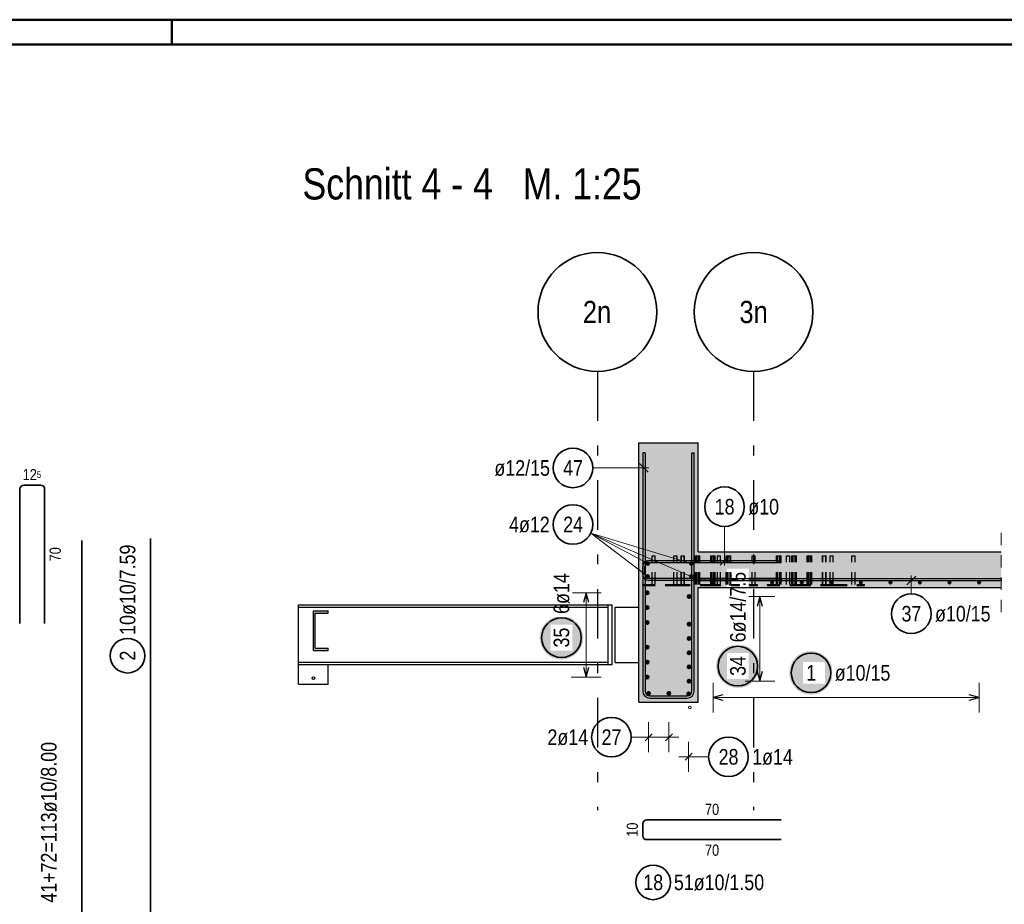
# Model space of a CAD drawing. Header units: millimetres. Extents: x -5 to 96, y -36 to 51.
# Tile 39 of 46: x 57 to 67, y 33 to 42. Entities that reach past the tile are written whole.
import ezdxf
from ezdxf.enums import TextEntityAlignment as Align

# ---------------------------------------------------------------- set-up
doc = ezdxf.new("R2010")
doc.units = ezdxf.units.MM
doc.linetypes.add('DASHDOTX2', pattern=[2, 1, -0.5, 0, -0.5])
doc.linetypes.add('HIDDEN', pattern=[0.375, 0.25, -0.125])
for name, color, linetype, lineweight in [('Achsen', 7, 'Continuous', 20), ('Geschnittene Kanten', 7, 'Continuous', 20), ('nplo Bewehrung', 7, 'Continuous', 20), ('Schraffuren', 7, 'Continuous', 20)]:
    doc.layers.add(name, color=color, linetype=linetype, lineweight=lineweight)
doc.styles.add('Arial Narrow', font='ARIALN.TTF')

msp = doc.modelspace()

# ---------------------------------------------------------------- hatches: boundary and pattern name
at = {"lineweight": 25, "true_color": 0xffffff}
msp.add_hatch(color=7, dxfattribs=at).paths.add_polyline_path([(65.68327, 35.45), (65.683136, 35.457678), (65.682734, 35.465346), (65.682065, 35.472996), (65.681129, 35.480618), (65.679928, 35.488203), (65.678463, 35.495741), (65.676735, 35.503223), (65.674748, 35.51064), (65.672503, 35.517984), (65.670003, 35.525244), (65.667251, 35.532413), (65.66425, 35.539482), (65.661005, 35.546442), (65.657519, 35.553284), (65.653796, 35.56), (65.649841, 35.566582), (65.645658, 35.573022), (65.641254, 35.579313), (65.636633, 35.585446), (65.6318, 35.591413), (65.626762, 35.597209), (65.621525, 35.602825), (65.616095, 35.608255), (65.610479, 35.613492), (65.604683, 35.61853), (65.598716, 35.623362), (65.592583, 35.627984), (65.586293, 35.632388), (65.579852, 35.636571), (65.57327, 35.640526), (65.566554, 35.644248), (65.559712, 35.647735), (65.552752, 35.65098), (65.545684, 35.65398), (65.538515, 35.656732), (65.531254, 35.659232), (65.52391, 35.661478), (65.516493, 35.663465), (65.509011, 35.665192), (65.501473, 35.666658), (65.493888, 35.667859), (65.486266, 35.668795), (65.478617, 35.669464), (65.470948, 35.669866), (65.46327, 35.67), (65.455592, 35.669866), (65.447924, 35.669464), (65.440274, 35.668795), (65.432652, 35.667859), (65.425068, 35.666658), (65.41753, 35.665192), (65.410047, 35.663465), (65.40263, 35.661478), (65.395286, 35.659232), (65.388026, 35.656732), (65.380857, 35.65398), (65.373788, 35.65098), (65.366829, 35.647735), (65.359986, 35.644248), (65.35327, 35.640526), (65.346688, 35.636571), (65.340248, 35.632388), (65.333957, 35.627984), (65.327825, 35.623362), (65.321857, 35.61853), (65.316061, 35.613492), (65.310445, 35.608255), (65.305015, 35.602825), (65.299778, 35.597209), (65.29474, 35.591413), (65.289908, 35.585446), (65.285286, 35.579313), (65.280882, 35.573022), (65.2767, 35.566582), (65.272745, 35.56), (65.269022, 35.553284), (65.265535, 35.546442), (65.26229, 35.539482), (65.25929, 35.532413), (65.256538, 35.525244), (65.254038, 35.517984), (65.251793, 35.51064), (65.249805, 35.503223), (65.248078, 35.495741), (65.246612, 35.488203), (65.245411, 35.480618), (65.244475, 35.472996), (65.243806, 35.465346), (65.243404, 35.457678), (65.24327, 35.45), (65.243404, 35.442322), (65.243806, 35.434654), (65.244475, 35.427004), (65.245411, 35.419382), (65.246612, 35.411797), (65.248078, 35.404259), (65.249805, 35.396777), (65.251793, 35.38936), (65.254038, 35.382016), (65.256538, 35.374756), (65.25929, 35.367587), (65.26229, 35.360518), (65.265535, 35.353558), (65.269022, 35.346716), (65.272745, 35.34), (65.2767, 35.333418), (65.280882, 35.326978), (65.285286, 35.320687), (65.289908, 35.314554), (65.29474, 35.308587), (65.299778, 35.302791), (65.305015, 35.297175), (65.310445, 35.291745), (65.316061, 35.286508), (65.321857, 35.28147), (65.327825, 35.276638), (65.333957, 35.272016), (65.340248, 35.267612), (65.346688, 35.263429), (65.35327, 35.259474), (65.359986, 35.255752), (65.366829, 35.252265), (65.373788, 35.24902), (65.380857, 35.24602), (65.388026, 35.243268), (65.395286, 35.240768), (65.40263, 35.238522), (65.410047, 35.236535), (65.41753, 35.234808), (65.425068, 35.233342), (65.432652, 35.232141), (65.440274, 35.231205), (65.447924, 35.230536), (65.455592, 35.230134), (65.46327, 35.23), (65.470948, 35.230134), (65.478617, 35.230536), (65.486266, 35.231205), (65.493888, 35.232141), (65.501473, 35.233342), (65.509011, 35.234808), (65.516493, 35.236535), (65.52391, 35.238522), (65.531254, 35.240768), (65.538515, 35.243268), (65.545684, 35.24602), (65.552752, 35.24902), (65.559712, 35.252265), (65.566554, 35.255752), (65.57327, 35.259474), (65.579852, 35.263429), (65.586293, 35.267612), (65.592583, 35.272016), (65.598716, 35.276638), (65.604683, 35.28147), (65.610479, 35.286508), (65.616095, 35.291745), (65.621525, 35.297175), (65.626762, 35.302791), (65.6318, 35.308587), (65.636633, 35.314554), (65.641254, 35.320687), (65.645658, 35.326978), (65.649841, 35.333418), (65.653796, 35.34), (65.657519, 35.346716), (65.661005, 35.353558), (65.66425, 35.360518), (65.667251, 35.367587), (65.670003, 35.374756), (65.672503, 35.382016), (65.674748, 35.38936), (65.676735, 35.396777), (65.678463, 35.404259), (65.679928, 35.411797), (65.681129, 35.419382), (65.682065, 35.427004), (65.682734, 35.434654)])
at = {"layer": 'Schraffuren', "lineweight": 13, "true_color": 0xd7ffd7}
for points in [[(63.721656, 36.673703), (64.321656, 36.673703), (64.321656, 37.773703), (63.721656, 37.773703)], [(63.721656, 36.313703), (67.385829, 36.313703), (67.385829, 36.673703), (63.721656, 36.673703)], [(63.721656, 35.153703), (64.321656, 35.153703), (64.321656, 36.313703), (63.721656, 36.313703)]]:
    msp.add_hatch(color=254, dxfattribs=at).paths.add_polyline_path(points)
at = {"layer": 'Schraffuren', "lineweight": 13, "true_color": 0x4682b4}
msp.add_hatch(color=145, dxfattribs=at).paths.add_polyline_path([(60.581354, 35.675703), (60.581354, 35.698703), (60.448354, 35.698703), (60.448354, 36.052703), (60.581354, 36.052703), (60.581354, 36.075703), (60.431354, 36.075703), (60.431354, 35.675703)])
at = {"layer": 'Schraffuren', "lineweight": 25, "true_color": 0xffffff}
for points in [[(63.159453, 35.805127), (63.159319, 35.812805), (63.158917, 35.820474), (63.158248, 35.828124), (63.157312, 35.835746), (63.156111, 35.84333), (63.154646, 35.850868), (63.152918, 35.85835), (63.150931, 35.865768), (63.148686, 35.873111), (63.146186, 35.880372), (63.143434, 35.887541), (63.140433, 35.89461), (63.137188, 35.901569), (63.133702, 35.908411), (63.129979, 35.915127), (63.126024, 35.92171), (63.121841, 35.92815), (63.117437, 35.93444), (63.112816, 35.940573), (63.107983, 35.946541), (63.102945, 35.952336), (63.097708, 35.957952), (63.092278, 35.963382), (63.086662, 35.968619), (63.080866, 35.973657), (63.074899, 35.97849), (63.068766, 35.983111), (63.062476, 35.987516), (63.056035, 35.991698), (63.049453, 35.995653), (63.042737, 35.999376), (63.035895, 36.002862), (63.028935, 36.006107), (63.021867, 36.009108), (63.014698, 36.01186), (63.007437, 36.01436), (63.000093, 36.016605), (62.992676, 36.018593), (62.985194, 36.02032), (62.977656, 36.021785), (62.970071, 36.022986), (62.962449, 36.023922), (62.9548, 36.024592), (62.947131, 36.024993), (62.939453, 36.025127), (62.931775, 36.024993), (62.924107, 36.024592), (62.916457, 36.023922), (62.908835, 36.022986), (62.901251, 36.021785), (62.893713, 36.02032), (62.88623, 36.018593), (62.878813, 36.016605), (62.871469, 36.01436), (62.864209, 36.01186), (62.85704, 36.009108), (62.849971, 36.006107), (62.843011, 36.002862), (62.836169, 35.999376), (62.829453, 35.995653), (62.822871, 35.991698), (62.816431, 35.987516), (62.81014, 35.983111), (62.804008, 35.97849), (62.79804, 35.973657), (62.792244, 35.968619), (62.786628, 35.963382), (62.781198, 35.957952), (62.775961, 35.952336), (62.770923, 35.946541), (62.766091, 35.940573), (62.761469, 35.93444), (62.757065, 35.92815), (62.752883, 35.92171), (62.748928, 35.915127), (62.745205, 35.908411), (62.741718, 35.901569), (62.738473, 35.89461), (62.735473, 35.887541), (62.732721, 35.880372), (62.730221, 35.873111), (62.727976, 35.865768), (62.725988, 35.85835), (62.724261, 35.850868), (62.722795, 35.84333), (62.721594, 35.835746), (62.720658, 35.828124), (62.719989, 35.820474), (62.719587, 35.812805), (62.719453, 35.805127), (62.719587, 35.79745), (62.719989, 35.789781), (62.720658, 35.782131), (62.721594, 35.774509), (62.722795, 35.766925), (62.724261, 35.759387), (62.725988, 35.751905), (62.727976, 35.744487), (62.730221, 35.737144), (62.732721, 35.729883), (62.735473, 35.722714), (62.738473, 35.715645), (62.741718, 35.708686), (62.745205, 35.701844), (62.748928, 35.695127), (62.752883, 35.688545), (62.757065, 35.682105), (62.761469, 35.675815), (62.766091, 35.669682), (62.770923, 35.663714), (62.775961, 35.657919), (62.781198, 35.652303), (62.786628, 35.646873), (62.792244, 35.641636), (62.79804, 35.636598), (62.804008, 35.631765), (62.81014, 35.627144), (62.816431, 35.622739), (62.822871, 35.618557), (62.829453, 35.614602), (62.836169, 35.610879), (62.843011, 35.607393), (62.849971, 35.604147), (62.85704, 35.601147), (62.864209, 35.598395), (62.871469, 35.595895), (62.878813, 35.59365), (62.88623, 35.591662), (62.893713, 35.589935), (62.901251, 35.58847), (62.908835, 35.587269), (62.916457, 35.586333), (62.924107, 35.585663), (62.931775, 35.585262), (62.939453, 35.585127), (62.947131, 35.585262), (62.9548, 35.585663), (62.962449, 35.586333), (62.970071, 35.587269), (62.977656, 35.58847), (62.985194, 35.589935), (62.992676, 35.591662), (63.000093, 35.59365), (63.007437, 35.595895), (63.014698, 35.598395), (63.021867, 35.601147), (63.028935, 35.604147), (63.035895, 35.607393), (63.042737, 35.610879), (63.049453, 35.614602), (63.056035, 35.618557), (63.062476, 35.622739), (63.068766, 35.627144), (63.074899, 35.631765), (63.080866, 35.636598), (63.086662, 35.641636), (63.092278, 35.646873), (63.097708, 35.652303), (63.102945, 35.657919), (63.107983, 35.663714), (63.112816, 35.669682), (63.117437, 35.675815), (63.121841, 35.682105), (63.126024, 35.688545), (63.129979, 35.695127), (63.133702, 35.701844), (63.137188, 35.708686), (63.140433, 35.715645), (63.143434, 35.722714), (63.146186, 35.729883), (63.148686, 35.737144), (63.150931, 35.744487), (63.152918, 35.751905), (63.154646, 35.759387), (63.156111, 35.766925), (63.157312, 35.774509), (63.158248, 35.782131), (63.158917, 35.789781)], [(64.943215, 35.518157), (64.943081, 35.525835), (64.942679, 35.533504), (64.942009, 35.541153), (64.941074, 35.548775), (64.939872, 35.55636), (64.938407, 35.563898), (64.93668, 35.57138), (64.934692, 35.578797), (64.932447, 35.586141), (64.929947, 35.593402), (64.927195, 35.600571), (64.924195, 35.607639), (64.920949, 35.614599), (64.917463, 35.621441), (64.91374, 35.628157), (64.909785, 35.634739), (64.905603, 35.64118), (64.901198, 35.64747), (64.896577, 35.653603), (64.891744, 35.65957), (64.886707, 35.665366), (64.881469, 35.670982), (64.87604, 35.676412), (64.870423, 35.681649), (64.864628, 35.686687), (64.85866, 35.69152), (64.852527, 35.696141), (64.846237, 35.700545), (64.839797, 35.704728), (64.833215, 35.708683), (64.826498, 35.712406), (64.819656, 35.715892), (64.812697, 35.719137), (64.805628, 35.722138), (64.798459, 35.72489), (64.791198, 35.72739), (64.783855, 35.729635), (64.776437, 35.731622), (64.768955, 35.73335), (64.761417, 35.734815), (64.753833, 35.736016), (64.746211, 35.736952), (64.738561, 35.737621), (64.730893, 35.738023), (64.723215, 35.738157), (64.715537, 35.738023), (64.707868, 35.737621), (64.700218, 35.736952), (64.692597, 35.736016), (64.685012, 35.734815), (64.677474, 35.73335), (64.669992, 35.731622), (64.662574, 35.729635), (64.655231, 35.72739), (64.64797, 35.72489), (64.640801, 35.722138), (64.633733, 35.719137), (64.626773, 35.715892), (64.619931, 35.712406), (64.613215, 35.708683), (64.606632, 35.704728), (64.600192, 35.700545), (64.593902, 35.696141), (64.587769, 35.69152), (64.581801, 35.686687), (64.576006, 35.681649), (64.57039, 35.676412), (64.56496, 35.670982), (64.559723, 35.665366), (64.554685, 35.65957), (64.549852, 35.653603), (64.545231, 35.64747), (64.540826, 35.64118), (64.536644, 35.634739), (64.532689, 35.628157), (64.528966, 35.621441), (64.52548, 35.614599), (64.522235, 35.607639), (64.519234, 35.600571), (64.516482, 35.593402), (64.513982, 35.586141), (64.511737, 35.578797), (64.50975, 35.57138), (64.508022, 35.563898), (64.506557, 35.55636), (64.505356, 35.548775), (64.50442, 35.541153), (64.503751, 35.533504), (64.503349, 35.525835), (64.503215, 35.518157), (64.503349, 35.510479), (64.503751, 35.502811), (64.50442, 35.495161), (64.505356, 35.487539), (64.506557, 35.479955), (64.508022, 35.472417), (64.50975, 35.464934), (64.511737, 35.457517), (64.513982, 35.450173), (64.516482, 35.442913), (64.519234, 35.435744), (64.522235, 35.428675), (64.52548, 35.421715), (64.528966, 35.414873), (64.532689, 35.408157), (64.536644, 35.401575), (64.540826, 35.395135), (64.545231, 35.388844), (64.549852, 35.382712), (64.554685, 35.376744), (64.559723, 35.370948), (64.56496, 35.365332), (64.57039, 35.359902), (64.576006, 35.354665), (64.581801, 35.349627), (64.587769, 35.344795), (64.593902, 35.340173), (64.600192, 35.335769), (64.606632, 35.331587), (64.613215, 35.327632), (64.619931, 35.323909), (64.626773, 35.320422), (64.633733, 35.317177), (64.640801, 35.314177), (64.64797, 35.311425), (64.655231, 35.308925), (64.662574, 35.30668), (64.669992, 35.304692), (64.677474, 35.302965), (64.685012, 35.301499), (64.692597, 35.300298), (64.700218, 35.299362), (64.707868, 35.298693), (64.715537, 35.298291), (64.723215, 35.298157), (64.730893, 35.298291), (64.738561, 35.298693), (64.746211, 35.299362), (64.753833, 35.300298), (64.761417, 35.301499), (64.768955, 35.302965), (64.776437, 35.304692), (64.783855, 35.30668), (64.791198, 35.308925), (64.798459, 35.311425), (64.805628, 35.314177), (64.812697, 35.317177), (64.819656, 35.320422), (64.826498, 35.323909), (64.833215, 35.327632), (64.839797, 35.331587), (64.846237, 35.335769), (64.852527, 35.340173), (64.85866, 35.344795), (64.864628, 35.349627), (64.870423, 35.354665), (64.87604, 35.359902), (64.881469, 35.365332), (64.886707, 35.370948), (64.891744, 35.376744), (64.896577, 35.382712), (64.901198, 35.388844), (64.905603, 35.395135), (64.909785, 35.401575), (64.91374, 35.408157), (64.917463, 35.414873), (64.920949, 35.421715), (64.924195, 35.428675), (64.927195, 35.435744), (64.929947, 35.442913), (64.932447, 35.450173), (64.934692, 35.457517), (64.93668, 35.464934), (64.938407, 35.472417), (64.939872, 35.479955), (64.941074, 35.487539), (64.942009, 35.495161), (64.942679, 35.502811)]]:
    msp.add_hatch(color=7, dxfattribs=at).paths.add_polyline_path(points)

# ---------------------------------------------------------------- linework, layer by layer
at = {"color": 4, "linetype": 'Continuous', "lineweight": 50}
for p, q in [((87.5, 42.05), (0, 42.05)), ((87.25, 41.8), (1, 41.8))]:
    msp.add_line(p, q, dxfattribs=at)
at = {"color": 4, "linetype": 'Continuous', "lineweight": 50, "ltscale": 0.2}
msp.add_line((59, 42.05), (59, 41.8), dxfattribs=at)
at = {"color": 3, "linetype": 'Continuous', "lineweight": 25, "ltscale": 0.5}
for p, q in [((63.761656, 37.673703), (63.761656, 35.265703)), ((63.785656, 37.673703), (63.761656, 37.673703)), ((63.785656, 37.673703), (63.785656, 35.265703)), ((64.257649, 35.265703), (64.257656, 37.673703)), ((64.257656, 37.673703), (64.281656, 37.673703)), ((64.281649, 35.265703), (64.281656, 37.673703)), ((63.81785, 37.476451), (63.729462, 37.564839)), ((64.341656, 36.403703), (64.341656, 36.383703)), ((66.521119, 36.427897), (66.432731, 36.339509)), ((67.385829, 36.403703), (67.385829, 36.383703)), ((63.833656, 35.217703), (64.209649, 35.217703)), ((63.833656, 35.193703), (64.209649, 35.193703)), ((64.572455, 35.226795), (64.472455, 35.2)), ((64.472455, 35.2), (64.572455, 35.173205)), ((67.161864, 35.2), (67.061864, 35.226795)), ((67.061864, 35.173205), (67.161864, 35.2)), ((63.856711, 34.835355), (63.786, 34.764645)), ((64.061526, 34.835355), (63.990815, 34.764645)), ((64.261016, 34.636696), (64.190305, 34.565985))]:
    msp.add_line(p, q, dxfattribs=at)
at = {"color": 5, "linetype": 'Continuous', "lineweight": 18, "ltscale": 0.5}
for p, q in [((63.256034, 37.520645), (63.823656, 37.520645)), ((66.476925, 36.247786), (66.476925, 36.433703)), ((64.472455, 35.35), (64.472455, 35.05)), ((67.161864, 35.05), (67.161864, 35.35)), ((64.472455, 35.2), (67.161864, 35.2)), ((63.821355, 34.95), (63.821355, 34.65)), ((64.02617, 34.95), (64.02617, 34.65)), ((63.644391, 34.8), (63.721355, 34.8)), ((63.721355, 34.8), (64.12617, 34.8)), ((64.225661, 34.751341), (64.225661, 34.451341)), ((64.125661, 34.601341), (64.325661, 34.601341)), ((64.42779, 34.601341), (64.325661, 34.601341))]:
    msp.add_line(p, q, dxfattribs=at)
at = {"color": 5, "linetype": 'HIDDEN', "lineweight": 18, "ltscale": 0.5}
msp.add_line((67.385829, 36.063703), (67.385829, 36.923703), dxfattribs=at)
at = {"color": 2, "linetype": 'Continuous', "lineweight": 35, "ltscale": 0.5}
msp.add_line((58.785379, 36.80723), (58.785379, 21.626558), dxfattribs=at)
at = {"color": 3, "linetype": 'HIDDEN', "lineweight": 25, "ltscale": 0.5}
for p, q in [((63.856456, 36.633703), (63.857673, 36.633703)), ((63.856456, 36.343703), (63.856456, 36.633703)), ((63.857673, 36.633703), (63.861142, 36.633703)), ((63.861142, 36.633703), (63.866333, 36.633703)), ((63.866333, 36.633703), (63.872456, 36.633703)), ((63.872456, 36.633703), (63.878578, 36.633703)), ((63.878578, 36.633703), (63.883769, 36.633703)), ((63.883769, 36.633703), (63.887238, 36.633703)), ((63.887238, 36.633703), (63.888456, 36.633703)), ((63.888456, 36.343703), (63.888456, 36.633703)), ((64.076456, 36.633703), (64.077673, 36.633703)), ((64.076456, 36.343703), (64.076456, 36.633703)), ((64.077673, 36.633703), (64.081142, 36.633703)), ((64.081142, 36.633703), (64.086333, 36.633703)), ((64.086333, 36.633703), (64.092456, 36.633703)), ((64.092456, 36.633703), (64.098578, 36.633703)), ((64.098578, 36.633703), (64.103769, 36.633703)), ((64.103769, 36.633703), (64.107238, 36.633703)), ((64.107238, 36.633703), (64.108456, 36.633703)), ((64.108456, 36.343703), (64.108456, 36.633703)), ((64.149449, 36.633703), (64.150667, 36.633703)), ((64.149449, 36.343703), (64.149449, 36.633703)), ((64.150667, 36.633703), (64.154136, 36.633703)), ((64.152278, 36.343703), (64.152278, 36.633703)), ((64.154136, 36.633703), (64.159326, 36.633703)), ((64.159326, 36.633703), (64.165449, 36.633703)), ((64.165449, 36.633703), (64.171572, 36.633703)), ((64.171572, 36.633703), (64.176763, 36.633703)), ((64.176763, 36.633703), (64.180231, 36.633703)), ((64.180231, 36.633703), (64.181449, 36.633703)), ((64.181449, 36.633703), (64.18306, 36.633703)), ((64.181449, 36.343703), (64.181449, 36.633703)), ((64.18306, 36.633703), (64.184278, 36.633703)), ((64.184278, 36.343703), (64.184278, 36.633703)), ((64.293699, 36.633703), (64.294917, 36.633703)), ((64.293699, 36.343703), (64.293699, 36.633703)), ((64.294917, 36.633703), (64.298385, 36.633703)), ((64.296456, 36.343703), (64.296456, 36.633703)), ((64.298385, 36.633703), (64.303576, 36.633703)), ((64.303576, 36.633703), (64.309699, 36.633703)), ((64.307841, 36.343703), (64.307841, 36.633703)), ((64.309699, 36.633703), (64.315822, 36.633703)), ((64.315822, 36.633703), (64.321013, 36.633703)), ((64.321013, 36.633703), (64.324481, 36.633703)), ((64.324481, 36.633703), (64.325699, 36.633703)), ((64.325699, 36.633703), (64.327238, 36.633703)), ((64.325699, 36.343703), (64.325699, 36.633703)), ((64.327238, 36.633703), (64.328456, 36.633703)), ((64.328456, 36.633703), (64.329964, 36.633703)), ((64.328456, 36.343703), (64.328456, 36.633703)), ((64.329964, 36.633703), (64.335155, 36.633703)), ((64.335155, 36.633703), (64.338623, 36.633703)), ((64.338623, 36.633703), (64.339841, 36.633703)), ((64.339841, 36.343703), (64.339841, 36.633703)), ((64.449263, 36.633703), (64.45048, 36.633703)), ((64.449263, 36.343703), (64.449263, 36.633703)), ((64.45048, 36.633703), (64.453949, 36.633703)), ((64.453949, 36.633703), (64.45914, 36.633703)), ((64.45914, 36.633703), (64.465263, 36.633703)), ((64.463405, 36.343703), (64.463405, 36.633703)), ((64.465263, 36.633703), (64.471385, 36.633703)), ((64.471385, 36.633703), (64.476576, 36.633703)), ((64.476576, 36.633703), (64.480045, 36.633703)), ((64.480045, 36.633703), (64.481263, 36.633703)), ((64.481263, 36.633703), (64.485528, 36.633703)), ((64.481263, 36.343703), (64.481263, 36.633703)), ((64.485528, 36.633703), (64.490718, 36.633703)), ((64.490718, 36.633703), (64.494187, 36.633703)), ((64.494187, 36.633703), (64.495405, 36.633703)), ((64.495405, 36.343703), (64.495405, 36.633703)), ((64.516456, 36.633703), (64.517673, 36.633703)), ((64.516456, 36.343703), (64.516456, 36.633703)), ((64.517673, 36.633703), (64.521142, 36.633703)), ((64.521142, 36.633703), (64.526333, 36.633703)), ((64.526333, 36.633703), (64.532456, 36.633703)), ((64.532456, 36.633703), (64.538578, 36.633703)), ((64.538578, 36.633703), (64.543769, 36.633703)), ((64.543769, 36.633703), (64.547238, 36.633703)), ((64.547238, 36.633703), (64.548456, 36.633703)), ((64.548456, 36.343703), (64.548456, 36.633703)), ((64.893769, 36.633703), (64.897238, 36.633703)), ((64.897238, 36.633703), (64.898456, 36.633703)), ((64.898456, 36.343703), (64.898456, 36.633703)), ((65.113943, 36.633703), (65.115161, 36.633703)), ((65.113943, 36.343703), (65.113943, 36.633703)), ((65.115161, 36.633703), (65.118629, 36.633703)), ((65.118629, 36.633703), (65.12382, 36.633703)), ((65.12382, 36.633703), (65.129943, 36.633703)), ((65.128085, 36.343703), (65.128085, 36.633703)), ((65.129943, 36.633703), (65.136066, 36.633703)), ((65.136066, 36.633703), (65.141257, 36.633703)), ((65.141257, 36.633703), (65.144725, 36.633703)), ((65.144725, 36.633703), (65.145943, 36.633703)), ((65.145943, 36.633703), (65.150208, 36.633703)), ((65.145943, 36.343703), (65.145943, 36.633703)), ((65.150208, 36.633703), (65.155399, 36.633703)), ((65.155399, 36.633703), (65.158867, 36.633703)), ((65.158867, 36.633703), (65.160085, 36.633703)), ((65.160085, 36.343703), (65.160085, 36.633703)), ((65.216456, 36.633703), (65.217673, 36.633703)), ((65.216456, 36.343703), (65.216456, 36.633703)), ((65.217673, 36.633703), (65.221142, 36.633703)), ((65.221142, 36.633703), (65.226333, 36.633703)), ((65.226333, 36.633703), (65.232456, 36.633703)), ((65.232456, 36.633703), (65.238578, 36.633703)), ((65.238578, 36.633703), (65.243769, 36.633703)), ((65.243769, 36.633703), (65.247238, 36.633703)), ((65.247238, 36.633703), (65.248456, 36.633703)), ((65.248456, 36.343703), (65.248456, 36.633703)), ((65.269506, 36.633703), (65.270724, 36.633703)), ((65.269506, 36.343703), (65.269506, 36.633703)), ((65.270724, 36.633703), (65.274193, 36.633703)), ((65.274193, 36.633703), (65.279383, 36.633703)), ((65.279383, 36.633703), (65.285506, 36.633703)), ((65.283649, 36.343703), (65.283649, 36.633703)), ((65.285506, 36.633703), (65.291629, 36.633703)), ((65.291629, 36.633703), (65.29682, 36.633703)), ((65.29682, 36.633703), (65.300288, 36.633703)), ((65.300288, 36.633703), (65.301506, 36.633703)), ((65.301506, 36.633703), (65.305771, 36.633703)), ((65.301506, 36.343703), (65.301506, 36.633703)), ((65.305771, 36.633703), (65.310962, 36.633703)), ((65.310962, 36.633703), (65.314431, 36.633703)), ((65.314431, 36.633703), (65.315649, 36.633703)), ((65.315649, 36.343703), (65.315649, 36.633703)), ((65.42507, 36.633703), (65.426288, 36.633703)), ((65.42507, 36.343703), (65.42507, 36.633703)), ((65.426288, 36.633703), (65.429756, 36.633703)), ((65.429756, 36.633703), (65.434947, 36.633703)), ((65.434947, 36.633703), (65.44107, 36.633703)), ((65.436456, 36.343703), (65.436456, 36.633703)), ((65.439212, 36.343703), (65.439212, 36.633703)), ((65.44107, 36.633703), (65.447193, 36.633703)), ((65.447193, 36.633703), (65.452384, 36.633703)), ((65.452384, 36.633703), (65.455852, 36.633703)), ((65.455852, 36.633703), (65.45707, 36.633703)), ((65.45707, 36.633703), (65.458578, 36.633703)), ((65.45707, 36.343703), (65.45707, 36.633703)), ((65.458578, 36.633703), (65.463769, 36.633703)), ((65.463769, 36.633703), (65.467238, 36.633703)), ((65.467238, 36.633703), (65.468456, 36.633703)), ((65.468456, 36.633703), (65.469994, 36.633703)), ((65.468456, 36.343703), (65.468456, 36.633703)), ((65.469994, 36.633703), (65.471212, 36.633703)), ((65.471212, 36.343703), (65.471212, 36.633703)), ((65.580633, 36.633703), (65.581851, 36.633703)), ((65.580633, 36.343703), (65.580633, 36.633703)), ((65.581851, 36.633703), (65.58532, 36.633703)), ((65.583462, 36.343703), (65.583462, 36.633703)), ((65.58532, 36.633703), (65.59051, 36.633703)), ((65.59051, 36.633703), (65.596633, 36.633703)), ((65.596633, 36.633703), (65.602756, 36.633703)), ((65.602756, 36.633703), (65.607947, 36.633703)), ((65.607947, 36.633703), (65.611415, 36.633703)), ((65.611415, 36.633703), (65.612633, 36.633703)), ((65.612633, 36.633703), (65.614244, 36.633703)), ((65.612633, 36.343703), (65.612633, 36.633703)), ((65.614244, 36.633703), (65.615462, 36.633703)), ((65.615462, 36.343703), (65.615462, 36.633703)), ((65.656456, 36.633703), (65.657673, 36.633703)), ((65.656456, 36.343703), (65.656456, 36.633703)), ((65.657673, 36.633703), (65.661142, 36.633703)), ((65.661142, 36.633703), (65.666333, 36.633703)), ((65.666333, 36.633703), (65.672456, 36.633703)), ((65.672456, 36.633703), (65.678578, 36.633703)), ((65.678578, 36.633703), (65.683769, 36.633703)), ((65.683769, 36.633703), (65.687238, 36.633703)), ((65.687238, 36.633703), (65.688456, 36.633703)), ((65.688456, 36.343703), (65.688456, 36.633703)), ((65.876456, 36.633703), (65.877673, 36.633703)), ((65.876456, 36.343703), (65.876456, 36.633703)), ((65.877673, 36.633703), (65.881142, 36.633703)), ((65.881142, 36.633703), (65.886333, 36.633703)), ((65.886333, 36.633703), (65.892456, 36.633703)), ((65.892456, 36.633703), (65.898578, 36.633703)), ((65.898578, 36.633703), (65.903769, 36.633703)), ((65.903769, 36.633703), (65.907238, 36.633703)), ((65.907238, 36.633703), (65.908456, 36.633703)), ((65.908456, 36.343703), (65.908456, 36.633703)), ((63.762456, 36.343703), (64.059383, 36.343703)), ((63.762456, 36.333703), (63.762456, 36.343703)), ((64.059383, 36.343703), (64.115952, 36.343703)), ((64.059383, 36.333703), (64.059383, 36.343703)), ((64.062212, 36.333703), (64.062212, 36.343703)), ((64.115952, 36.343703), (64.427079, 36.343703)), ((64.115952, 36.333703), (64.115952, 36.343703)), ((64.11878, 36.333703), (64.11878, 36.343703)), ((64.922456, 36.333703), (64.922456, 36.343703)), ((65.023877, 36.343703), (65.335004, 36.343703)), ((65.023877, 36.333703), (65.023877, 36.343703)), ((65.026705, 36.333703), (65.026705, 36.343703)), ((65.080445, 36.333703), (65.080445, 36.343703)), ((65.083274, 36.333703), (65.083274, 36.343703)), ((65.122456, 36.333703), (65.122456, 36.343703)), ((65.335004, 36.343703), (65.646131, 36.343703)), ((65.646131, 36.343703), (65.702699, 36.343703)), ((65.646131, 36.333703), (65.646131, 36.343703)), ((65.648959, 36.333703), (65.648959, 36.343703)), ((65.702699, 36.343703), (66.002456, 36.343703)), ((65.702699, 36.333703), (65.702699, 36.343703)), ((65.705528, 36.333703), (65.705528, 36.343703)), ((66.002456, 36.333703), (66.002456, 36.343703)), ((63.762456, 36.333703), (64.059383, 36.333703)), ((64.059383, 36.333703), (64.115952, 36.333703)), ((64.115952, 36.333703), (64.427079, 36.333703)), ((65.023877, 36.333703), (65.335004, 36.333703)), ((65.335004, 36.333703), (65.646131, 36.333703)), ((65.646131, 36.333703), (65.702699, 36.333703)), ((65.702699, 36.333703), (66.002456, 36.333703))]:
    msp.add_line(p, q, dxfattribs=at)
at = {"color": 3, "linetype": 'Continuous', "lineweight": 25}
for p, q in [((60.281949, 36.114303), (60.281949, 36.135703)), ((60.281949, 35.557103), (60.281949, 36.114303)), ((63.411649, 36.135703), (63.451649, 36.135703)), ((63.411649, 35.535703), (63.411649, 36.135703)), ((63.451649, 35.535703), (63.451649, 36.135703)), ((63.481656, 36.113703), (63.721656, 36.113703)), ((63.481656, 35.553703), (63.481656, 36.113703)), ((60.281949, 35.557103), (63.411649, 35.557103)), ((60.281949, 35.535703), (60.281949, 35.557103)), ((63.481656, 35.553703), (63.721656, 35.553703)), ((60.281354, 35.535703), (60.281949, 35.535703)), ((60.281354, 35.335703), (60.281354, 35.535703)), ((60.281949, 35.535703), (63.411649, 35.535703)), ((60.581354, 35.335703), (60.581354, 35.535703)), ((63.411649, 35.535703), (63.451649, 35.535703)), ((60.281354, 35.335703), (60.581354, 35.335703))]:
    msp.add_line(p, q, dxfattribs=at)
at = {"color": 2, "linetype": 'Continuous', "lineweight": 35, "ltscale": 0.5}
for centre, radius in [((63.056034, 37.520645), 0.2), ((66.476925, 36.047786), 0.2), ((58.552294, 35.623362), 0.175), ((65.46327, 35.45), 0.2), ((63.444391, 34.8), 0.2), ((64.62779, 34.601341), 0.2)]:
    msp.add_circle(centre, radius, dxfattribs=at)
at = {"color": 4, "linetype": 'Continuous', "lineweight": 50, "ltscale": 0.5}
for centre, radius in [((64.472455, 36.363703), 0.01), ((64.472455, 36.363703), 0.01), ((64.472455, 36.363703), 0.009), ((64.472455, 36.363703), 0.007), ((64.472455, 36.363703), 0.005), ((64.472455, 36.363703), 0.003), ((64.472455, 36.363703), 0.001), ((64.771279, 36.363703), 0.01), ((64.771279, 36.363703), 0.01), ((64.771279, 36.363703), 0.009), ((64.771279, 36.363703), 0.007), ((64.771279, 36.363703), 0.005), ((64.771279, 36.363703), 0.003), ((64.771279, 36.363703), 0.001), ((65.070102, 36.363703), 0.01), ((65.070102, 36.363703), 0.01), ((65.070102, 36.363703), 0.009), ((65.070102, 36.363703), 0.007), ((65.070102, 36.363703), 0.005), ((65.070102, 36.363703), 0.003), ((65.070102, 36.363703), 0.001), ((65.368925, 36.363703), 0.01), ((65.368925, 36.363703), 0.01), ((65.368925, 36.363703), 0.009), ((65.368925, 36.363703), 0.007), ((65.368925, 36.363703), 0.005), ((65.368925, 36.363703), 0.003), ((65.368925, 36.363703), 0.001), ((65.667748, 36.363703), 0.01), ((65.667748, 36.363703), 0.01), ((65.667748, 36.363703), 0.009), ((65.667748, 36.363703), 0.007), ((65.667748, 36.363703), 0.005), ((65.667748, 36.363703), 0.003), ((65.667748, 36.363703), 0.001), ((65.966571, 36.363703), 0.01), ((65.966571, 36.363703), 0.01), ((65.966571, 36.363703), 0.009), ((65.966571, 36.363703), 0.007), ((65.966571, 36.363703), 0.005), ((65.966571, 36.363703), 0.003), ((65.966571, 36.363703), 0.001), ((66.265394, 36.363703), 0.01), ((66.265394, 36.363703), 0.01), ((66.265394, 36.363703), 0.009), ((66.265394, 36.363703), 0.007), ((66.265394, 36.363703), 0.005), ((66.265394, 36.363703), 0.003), ((66.265394, 36.363703), 0.001), ((66.564217, 36.363703), 0.01), ((66.564217, 36.363703), 0.01), ((66.564217, 36.363703), 0.009), ((66.564217, 36.363703), 0.007), ((66.564217, 36.363703), 0.005), ((66.564217, 36.363703), 0.003), ((66.564217, 36.363703), 0.001), ((66.86304, 36.363703), 0.01), ((66.86304, 36.363703), 0.01), ((66.86304, 36.363703), 0.009), ((66.86304, 36.363703), 0.007), ((66.86304, 36.363703), 0.005), ((66.86304, 36.363703), 0.003), ((66.86304, 36.363703), 0.001), ((67.161864, 36.363703), 0.01), ((67.161864, 36.363703), 0.01), ((67.161864, 36.363703), 0.009), ((67.161864, 36.363703), 0.007), ((67.161864, 36.363703), 0.005), ((67.161864, 36.363703), 0.003), ((67.161864, 36.363703), 0.001), ((63.821355, 35.243041), 0.014), ((63.821355, 35.243041), 0.014), ((63.821355, 35.243041), 0.0126), ((63.821355, 35.243041), 0.0098), ((63.821355, 35.243041), 0.007), ((63.821355, 35.243041), 0.0042), ((63.821355, 35.243041), 0.0014), ((64.02617, 35.243041), 0.014), ((64.02617, 35.243041), 0.014), ((64.02617, 35.243041), 0.0126), ((64.02617, 35.243041), 0.0098), ((64.02617, 35.243041), 0.007), ((64.02617, 35.243041), 0.0042), ((64.02617, 35.243041), 0.0014), ((64.225661, 35.237289), 0.014), ((64.225661, 35.237289), 0.014), ((64.225661, 35.237289), 0.0126), ((64.225661, 35.237289), 0.0098), ((64.225661, 35.237289), 0.007), ((64.225661, 35.237289), 0.0042), ((64.225661, 35.237289), 0.0014)]:
    msp.add_circle(centre, radius, dxfattribs=at)
at = {"color": 3, "linetype": 'Continuous', "lineweight": 25}
msp.add_circle((60.431354, 35.395703), 0.013, dxfattribs=at)
at = {"color": 3, "linetype": 'Continuous', "lineweight": 25, "ltscale": 0.5}
for centre, radius, start, end in [((63.833656, 35.265703), 0.072, 180, 270), ((63.833656, 35.265703), 0.048, 180, 270), ((64.209649, 35.265703), 0.072, 270, 359.9998532), ((64.209649, 35.265703), 0.048, 270, 359.9998532)]:
    msp.add_arc(centre, radius, start, end, dxfattribs=at)
at = {"layer": 'Achsen', "color": 3, "linetype": 'DASHDOTX2', "lineweight": 25, "ltscale": 0.5}
for p, q in [((63.302456, 38.496633), (63.302456, 34.062062)), ((64.882456, 38.496633), (64.882456, 34.062062))]:
    msp.add_line(p, q, dxfattribs=at)
at = {"layer": 'Achsen', "color": 5, "linetype": 'Continuous', "lineweight": 18, "ltscale": 0.5}
for p in [(64.251656, 36.423703), (63.812172, 36.423703), (63.812172, 36.553703), (64.252172, 36.553703)]:
    msp.add_line(p, (63.235617, 36.861305), dxfattribs=at)
at = {"layer": 'Achsen', "color": 2, "linetype": 'Continuous', "lineweight": 35, "ltscale": 0.5}
msp.add_line((58.090626, 20.787224), (58.090626, 36.787224), dxfattribs=at)
at = {"layer": 'Achsen', "color": 2, "linetype": 'Continuous', "lineweight": 35}
for centre in [(63.302456, 39.096633), (64.882456, 39.096633)]:
    msp.add_circle(centre, 0.6, dxfattribs=at)
at = {"layer": 'Achsen', "color": 2, "linetype": 'Continuous', "lineweight": 35, "ltscale": 0.5}
msp.add_circle((63.056034, 36.94934), 0.2, dxfattribs=at)
at = {"layer": 'Achsen', "color": 4, "linetype": 'Continuous', "lineweight": 50, "ltscale": 0.5}
for centre, radius in [((63.812172, 36.553703), 0.012), ((63.812172, 36.553703), 0.012), ((63.812172, 36.553703), 0.0108), ((63.812172, 36.553703), 0.0084), ((63.812172, 36.553703), 0.006), ((63.812172, 36.553703), 0.0036), ((63.812172, 36.553703), 0.0012), ((64.252172, 36.553703), 0.012), ((64.252172, 36.553703), 0.012), ((64.252172, 36.553703), 0.0108), ((64.252172, 36.553703), 0.0084), ((64.252172, 36.553703), 0.006), ((64.252172, 36.553703), 0.0036), ((64.252172, 36.553703), 0.0012), ((63.812172, 36.423703), 0.012), ((63.812172, 36.423703), 0.012), ((63.812172, 36.423703), 0.0108), ((63.812172, 36.423703), 0.0084), ((63.812172, 36.423703), 0.006), ((63.812172, 36.423703), 0.0036), ((63.812172, 36.423703), 0.0012), ((64.251656, 36.423703), 0.012), ((64.251656, 36.423703), 0.012), ((64.251656, 36.423703), 0.0108), ((64.251656, 36.423703), 0.0084), ((64.251656, 36.423703), 0.006), ((64.251656, 36.423703), 0.0036), ((64.251656, 36.423703), 0.0012)]:
    msp.add_circle(centre, radius, dxfattribs=at)
at = {"layer": 'Geschnittene Kanten', "color": 3, "linetype": 'Continuous', "lineweight": 25}
for p, q in [((63.721656, 37.773703), (64.321656, 37.773703)), ((63.721656, 36.673703), (63.721656, 37.773703)), ((64.321656, 36.673703), (64.321656, 37.773703)), ((63.721656, 36.313703), (63.721656, 36.673703)), ((64.321656, 36.673703), (67.385829, 36.673703)), ((63.721656, 35.153703), (63.721656, 36.313703)), ((64.321656, 35.153703), (64.321656, 36.313703)), ((60.431354, 36.075703), (60.581354, 36.075703)), ((60.431354, 35.675703), (60.431354, 36.075703)), ((60.448354, 36.052703), (60.581354, 36.052703)), ((60.448354, 35.698703), (60.448354, 36.052703)), ((60.581354, 36.052703), (60.581354, 36.075703)), ((60.431354, 35.675703), (60.581354, 35.675703)), ((60.448354, 35.698703), (60.581354, 35.698703)), ((60.581354, 35.675703), (60.581354, 35.698703)), ((63.721656, 35.153703), (64.321656, 35.153703))]:
    msp.add_line(p, q, dxfattribs=at)
at = {"layer": 'Geschnittene Kanten', "color": 2, "linetype": 'Continuous', "lineweight": 35, "ltscale": 0.5}
for p, q in [((57.504284, 37.347231), (57.674284, 37.347231)), ((57.464284, 35.947231), (57.464284, 37.307231)), ((57.714284, 37.307231), (57.714284, 35.947231)), ((63.801656, 33.964414), (65.161656, 33.964414)), ((63.761656, 33.804414), (63.761656, 33.924414)), ((65.161656, 33.764414), (63.801656, 33.764414))]:
    msp.add_line(p, q, dxfattribs=at)
at = {"layer": 'Geschnittene Kanten', "color": 5, "linetype": 'Continuous', "lineweight": 18, "ltscale": 0.5}
msp.add_line((64.588608, 36.928683), (64.588608, 36.533703), dxfattribs=at)
at = {"layer": 'Geschnittene Kanten', "color": 3, "linetype": 'Continuous', "lineweight": 25, "ltscale": 0.5}
for p, q in [((63.821656, 36.583703), (65.161656, 36.583703)), ((63.821656, 36.563703), (65.161656, 36.563703)), ((64.544414, 36.539509), (64.632803, 36.627897)), ((65.161656, 36.563703), (65.161656, 36.583703)), ((63.761656, 36.443703), (63.761656, 36.523703)), ((63.781656, 36.443703), (63.781656, 36.523703)), ((65.161656, 36.403703), (63.821656, 36.403703)), ((65.161656, 36.383703), (63.821656, 36.383703)), ((65.161656, 36.403703), (65.161656, 36.383703))]:
    msp.add_line(p, q, dxfattribs=at)
at = {"layer": 'Geschnittene Kanten', "color": 2, "linetype": 'Continuous', "lineweight": 35, "ltscale": 0.5}
for centre, radius in [((64.588608, 37.128683), 0.2), ((63.866344, 33.332988), 0.175)]:
    msp.add_circle(centre, radius, dxfattribs=at)
for centre, start, end in [((57.504284, 37.307231), 90, 180), ((57.674284, 37.307231), 0, 90), ((63.801656, 33.924414), 90, 180), ((63.801656, 33.804414), 180, 270)]:
    msp.add_arc(centre, 0.04, start, end, dxfattribs=at)
at = {"layer": 'Geschnittene Kanten', "color": 3, "linetype": 'Continuous', "lineweight": 25, "ltscale": 0.5}
for centre, radius, start, end in [((63.821656, 36.523703), 0.06, 90, 180), ((63.821656, 36.523703), 0.04, 90, 180), ((63.821656, 36.443703), 0.06, 180, 270), ((63.821656, 36.443703), 0.04, 180, 270)]:
    msp.add_arc(centre, radius, start, end, dxfattribs=at)
at = {"layer": 'nplo Bewehrung', "color": 9, "linetype": 'Continuous', "lineweight": 0, "ltscale": 0.5}
msp.add_circle((64.237656, 35.099703), 0.014, dxfattribs=at)
msp.add_circle((64.237656, 35.099703), 0.014, dxfattribs=at)
at = {"layer": 'Schraffuren', "color": 5, "linetype": 'Continuous', "lineweight": 18, "ltscale": 0.5}
for p, q in [((63.339453, 36.259702), (63.039453, 36.259702)), ((63.189453, 35.407703), (63.189453, 36.259702)), ((65.095569, 36.221703), (64.795569, 36.221703)), ((64.945569, 36.221703), (64.945569, 35.365704)), ((63.039453, 35.407703), (63.339453, 35.407703)), ((64.795569, 35.365704), (65.095569, 35.365704))]:
    msp.add_line(p, q, dxfattribs=at)
at = {"layer": 'Schraffuren', "color": 3, "linetype": 'Continuous', "lineweight": 25, "ltscale": 0.5}
for p, q in [((63.189453, 36.259702), (63.162658, 36.159702)), ((63.216248, 36.159702), (63.189453, 36.259702)), ((64.945569, 36.221703), (64.918775, 36.121703)), ((64.972364, 36.121703), (64.945569, 36.221703)), ((63.162658, 35.507703), (63.189453, 35.407703)), ((63.189453, 35.407703), (63.216248, 35.507703)), ((64.918775, 35.465704), (64.945569, 35.365704)), ((64.945569, 35.365704), (64.972364, 35.465704))]:
    msp.add_line(p, q, dxfattribs=at)
at = {"layer": 'Schraffuren', "color": 4, "linetype": 'Continuous', "lineweight": 50, "ltscale": 0.5}
for centre, radius in [((63.805656, 36.259702), 0.014), ((63.805656, 36.259702), 0.014), ((63.805656, 36.259702), 0.0126), ((63.805656, 36.259702), 0.0098), ((63.805656, 36.259702), 0.007), ((63.805656, 36.259702), 0.0042), ((63.805656, 36.259702), 0.0014), ((64.229656, 36.221703), 0.014), ((64.229656, 36.221703), 0.014), ((64.229656, 36.221703), 0.0126), ((64.229656, 36.221703), 0.0098), ((64.229656, 36.221703), 0.007), ((64.229656, 36.221703), 0.0042), ((64.229656, 36.221703), 0.0014), ((63.805656, 36.109302), 0.014), ((63.805656, 36.109302), 0.014), ((63.805656, 36.109302), 0.0126), ((63.805656, 36.109302), 0.0098), ((63.805656, 36.109302), 0.007), ((63.805656, 36.109302), 0.0042), ((63.805656, 36.109302), 0.0014), ((63.805656, 35.958902), 0.014), ((63.805656, 35.958902), 0.014), ((63.805656, 35.958902), 0.0126), ((63.805656, 35.958902), 0.0098), ((63.805656, 35.958902), 0.007), ((63.805656, 35.958902), 0.0042), ((63.805656, 35.958902), 0.0014), ((64.229656, 35.941703), 0.014), ((64.229656, 35.941703), 0.014), ((64.229656, 35.941703), 0.0126), ((64.229656, 35.941703), 0.0098), ((64.229656, 35.941703), 0.007), ((64.229656, 35.941703), 0.0042), ((64.229656, 35.941703), 0.0014), ((64.229656, 35.797703), 0.014), ((64.229656, 35.797703), 0.014), ((64.229656, 35.797703), 0.0126), ((64.229656, 35.797703), 0.0098), ((64.229656, 35.797703), 0.007), ((64.229656, 35.797703), 0.0042), ((64.229656, 35.797703), 0.0014), ((63.805656, 35.708502), 0.014), ((63.805656, 35.708502), 0.014), ((63.805656, 35.708502), 0.0126), ((63.805656, 35.708502), 0.0098), ((63.805656, 35.708502), 0.007), ((63.805656, 35.708502), 0.0042), ((63.805656, 35.708502), 0.0014), ((64.229656, 35.653703), 0.014), ((64.229656, 35.653703), 0.014), ((64.229656, 35.653703), 0.0126), ((64.229656, 35.653703), 0.0098), ((64.229656, 35.653703), 0.007), ((64.229656, 35.653703), 0.0042), ((64.229656, 35.653703), 0.0014), ((63.805656, 35.558103), 0.014), ((63.805656, 35.558103), 0.014), ((63.805656, 35.558103), 0.0126), ((63.805656, 35.558103), 0.0098), ((63.805656, 35.558103), 0.007), ((63.805656, 35.558103), 0.0042), ((63.805656, 35.558103), 0.0014), ((64.229656, 35.509703), 0.014), ((64.229656, 35.509703), 0.014), ((64.229656, 35.509703), 0.0126), ((64.229656, 35.509703), 0.0098), ((64.229656, 35.509703), 0.007), ((64.229656, 35.509703), 0.0042), ((64.229656, 35.509703), 0.0014), ((63.805656, 35.407703), 0.014), ((63.805656, 35.407703), 0.014), ((63.805656, 35.407703), 0.0126), ((63.805656, 35.407703), 0.0098), ((63.805656, 35.407703), 0.007), ((63.805656, 35.407703), 0.0042), ((63.805656, 35.407703), 0.0014), ((64.229656, 35.365704), 0.014), ((64.229656, 35.365704), 0.014), ((64.229656, 35.365704), 0.0126), ((64.229656, 35.365704), 0.0098), ((64.229656, 35.365704), 0.007), ((64.229656, 35.365704), 0.0042), ((64.229656, 35.365704), 0.0014)]:
    msp.add_circle(centre, radius, dxfattribs=at)
at = {"layer": 'Schraffuren', "color": 2, "linetype": 'Continuous', "lineweight": 35, "ltscale": 0.5}
for centre in [(62.939453, 35.805127), (64.723215, 35.518157)]:
    msp.add_circle(centre, 0.2, dxfattribs=at)

# ---------------------------------------------------------------- texts
at = {"color": 1, "lineweight": 70, "style": 'Arial Narrow'}
msp.add_text('Schnitt 4 - 4   M. 1:25', height=0.315, dxfattribs=at).set_placement((60.320637, 40.233415))
at = {"color": 2, "lineweight": 35, "char_height": 0.1575, "attachment_point": 1, "line_spacing_factor": 0.9, "style": 'Arial Narrow'}
for s, insert in [('ø12/15', (62.261634, 37.599395)), ('47', (62.956809, 37.599395)), ('ø10/15', (66.716925, 36.126536)), ('37', (66.3777, 36.126536)), ('2ø14', (62.798041, 34.87875)), ('27', (63.345166, 34.87875)), ('28', (64.528565, 34.680091)), ('1ø14', (64.86779, 34.680091))]:
    msp.add_mtext(s, dxfattribs=dict(at, insert=insert))
at = {"color": 2, "lineweight": 35, "char_height": 0.1575, "attachment_point": 1, "rotation": 90, "line_spacing_factor": 0.9, "style": 'Arial Narrow'}
for s, insert in [('10ø10/7.59', (58.473544, 35.833362)), ('2', (58.473544, 35.57375))]:
    msp.add_mtext(s, dxfattribs=dict(at, insert=insert))
at = {"layer": 'Achsen', "color": 4, "lineweight": 50, "style": 'Arial Narrow'}
for s, p in [('2n', (63.299256, 39.096633)), ('3n', (64.882456, 39.096633))]:
    msp.add_text(s, height=0.225, dxfattribs=at).set_placement(p, align=Align.MIDDLE_CENTER)
at = {"layer": 'Achsen', "color": 2, "lineweight": 35, "char_height": 0.1575, "attachment_point": 1, "line_spacing_factor": 0.9, "style": 'Arial Narrow'}
for s, insert in [('4ø12', (62.409684, 37.02809)), ('24', (62.956809, 37.02809))]:
    msp.add_mtext(s, dxfattribs=dict(at, insert=insert))
at = {"layer": 'Achsen', "color": 2, "lineweight": 35, "insert": (57.677285, 33.126575), "char_height": 0.1575, "attachment_point": 1, "rotation": 90, "line_spacing_factor": 0.9, "style": 'Arial Narrow'}
msp.add_mtext('41+72=113ø10/8.00', dxfattribs=at)
at = {"layer": 'Geschnittene Kanten', "color": 3, "lineweight": 25, "char_height": 0.1125, "attachment_point": 1, "line_spacing_factor": 0.9, "style": 'Arial Narrow'}
for s, insert in [('12{\\A1;\\H.6x;\\S5;}', (57.491831, 37.509731)), ('70', (64.390781, 34.126914)), ('70', (64.390781, 33.714414))]:
    msp.add_mtext(s, dxfattribs=dict(at, insert=insert))
at = {"layer": 'Geschnittene Kanten', "color": 2, "lineweight": 35, "char_height": 0.1575, "attachment_point": 1, "line_spacing_factor": 0.9, "style": 'Arial Narrow'}
for s, insert in [('18', (64.489383, 37.207433)), ('ø10', (64.828608, 37.207433)), ('18', (63.767119, 33.411738)), ('51ø10/1.50', (64.076344, 33.411738))]:
    msp.add_mtext(s, dxfattribs=dict(at, insert=insert))
at = {"layer": 'Geschnittene Kanten', "color": 3, "lineweight": 25, "char_height": 0.1125, "attachment_point": 1, "rotation": 90, "line_spacing_factor": 0.9, "style": 'Arial Narrow'}
for s, insert in [('70', (57.764284, 36.576356)), ('10', (63.599156, 33.793539))]:
    msp.add_mtext(s, dxfattribs=dict(at, insert=insert))

# ---------------------------------------------------------------- next in the draw order: texts
at = {"color": 2, "lineweight": 35, "char_height": 0.1575, "attachment_point": 1, "line_spacing_factor": 0.9, "style": 'Arial Narrow', "bg_fill": 3, "box_fill_scale": 1.2, "bg_fill_color": 256, "bg_fill_true_color": 13158600, "bg_fill_transparency": 0}
for s, insert in [('ø10/15', (65.70327, 35.52875)), ('1', (65.413658, 35.52875))]:
    msp.add_mtext(s, dxfattribs=dict(at, insert=insert))
at = {"layer": 'Schraffuren', "color": 2, "lineweight": 35, "char_height": 0.1575, "attachment_point": 1, "rotation": 90, "line_spacing_factor": 0.9, "style": 'Arial Narrow', "bg_fill": 3, "box_fill_scale": 1.2, "bg_fill_color": 256, "bg_fill_true_color": 13158600, "bg_fill_transparency": 0}
for s, insert in [('6ø14/7.5', (64.644465, 35.758157)), ('6ø14', (62.860703, 36.045127)), ('35', (62.860703, 35.705902)), ('34', (64.644465, 35.418932))]:
    msp.add_mtext(s, dxfattribs=dict(at, insert=insert))

# ---------------------------------------------------------------- next in the draw order: linework, layer by layer
at = {"color": 3, "linetype": 'HIDDEN', "lineweight": 25, "ltscale": 0.5}
for p, q in [((64.604826, 36.633703), (64.606044, 36.633703)), ((64.604826, 36.343703), (64.604826, 36.633703)), ((64.606044, 36.633703), (64.609512, 36.633703)), ((64.609512, 36.633703), (64.614703, 36.633703)), ((64.614703, 36.633703), (64.620826, 36.633703)), ((64.618968, 36.343703), (64.618968, 36.633703)), ((64.620826, 36.633703), (64.626949, 36.633703)), ((64.626949, 36.633703), (64.63214, 36.633703)), ((64.63214, 36.633703), (64.635608, 36.633703)), ((64.635608, 36.633703), (64.636826, 36.633703)), ((64.636826, 36.633703), (64.641091, 36.633703)), ((64.636826, 36.343703), (64.636826, 36.633703)), ((64.641091, 36.633703), (64.646282, 36.633703)), ((64.646282, 36.633703), (64.64975, 36.633703)), ((64.64975, 36.633703), (64.650968, 36.633703)), ((64.650968, 36.343703), (64.650968, 36.633703)), ((64.866456, 36.633703), (64.867673, 36.633703)), ((64.866456, 36.343703), (64.866456, 36.633703)), ((64.867673, 36.633703), (64.871142, 36.633703)), ((64.871142, 36.633703), (64.876333, 36.633703)), ((64.876333, 36.633703), (64.882456, 36.633703)), ((64.882456, 36.633703), (64.888578, 36.633703)), ((64.888578, 36.633703), (64.893769, 36.633703)), ((64.427079, 36.343703), (64.738206, 36.343703)), ((64.642456, 36.333703), (64.642456, 36.343703)), ((64.681637, 36.333703), (64.681637, 36.343703)), ((64.684466, 36.333703), (64.684466, 36.343703)), ((64.738206, 36.343703), (64.741034, 36.343703)), ((64.738206, 36.333703), (64.738206, 36.343703)), ((64.741034, 36.333703), (64.741034, 36.343703)), ((64.842456, 36.343703), (64.922456, 36.343703)), ((64.842456, 36.333703), (64.842456, 36.343703)), ((64.427079, 36.333703), (64.738206, 36.333703)), ((64.738206, 36.333703), (64.741034, 36.333703)), ((64.842456, 36.333703), (64.922456, 36.333703))]:
    msp.add_line(p, q, dxfattribs=at)
at = {"color": 3, "linetype": 'Continuous', "lineweight": 25, "ltscale": 0.5}
for p, q in [((64.341656, 36.403703), (67.385829, 36.403703)), ((64.341656, 36.383703), (67.385829, 36.383703))]:
    msp.add_line(p, q, dxfattribs=at)
at = {"color": 3, "linetype": 'Continuous', "lineweight": 25}
for p, q in [((60.281949, 36.135703), (63.411649, 36.135703)), ((60.281949, 36.114303), (63.411649, 36.114303))]:
    msp.add_line(p, q, dxfattribs=at)
at = {"layer": 'Geschnittene Kanten', "color": 3, "linetype": 'Continuous', "lineweight": 25}
msp.add_line((64.321656, 36.313703), (67.385829, 36.313703), dxfattribs=at)

doc.saveas('drawing.dxf')
